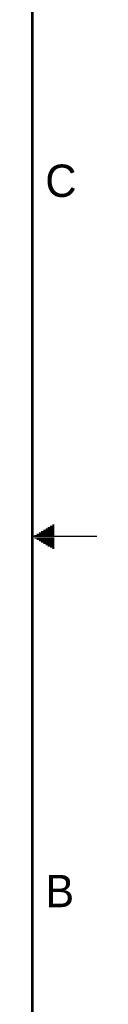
# Model space of a CAD drawing. Header units: inches. Extents: x 0 to 34, y 0 to 22.
# Tile 37 of 47: x 33.5 to 34, y 7.4 to 15. Entities that reach past the tile are written whole.
import ezdxf

# ---------------------------------------------------------------- set-up
doc = ezdxf.new("R2010")
doc.units = ezdxf.units.IN
doc.header["$LTSCALE"] = 1.87
doc.header["$MEASUREMENT"] = 0
doc.layers.get('0').update_dxf_attribs({"linetype": 'CONTINUOUS'})
doc.styles.add('TEXTSTYLE_2', font='txt')

msp = doc.modelspace()

# ---------------------------------------------------------------- linework, layer by layer
at = {"color": 2, "linetype": 'CONTINUOUS'}
for p, q in [((33.5693, 11.04), (33.6697, 11.04)), ((33.5866, 11.05), (33.6697, 11.05)), ((33.6039, 11.06), (33.6697, 11.06)), ((33.6213, 11.07), (33.6697, 11.07)), ((33.6386, 11.08), (33.6697, 11.08)), ((33.6559, 11.09), (33.6697, 11.09)), ((34, 11), (33.5, 11)), ((33.5173, 11.01), (33.6697, 11.01)), ((33.5173, 10.99), (33.6697, 10.99)), ((33.5347, 11.02), (33.6697, 11.02)), ((33.5347, 10.98), (33.6697, 10.98)), ((33.552, 11.03), (33.6697, 11.03)), ((33.552, 10.97), (33.6697, 10.97)), ((33.5693, 10.96), (33.6697, 10.96)), ((33.5866, 10.95), (33.6697, 10.95)), ((33.6039, 10.94), (33.6697, 10.94)), ((33.6213, 10.93), (33.6697, 10.93)), ((33.6386, 10.92), (33.6697, 10.92)), ((33.6559, 10.91), (33.6697, 10.91))]:
    msp.add_line(p, q, dxfattribs=at)
at = {"color": 7, "linetype": 'CONTINUOUS', "const_width": 0.02}
msp.add_lwpolyline([(33.5, 0.5), (33.5, 21.5)], dxfattribs=at)

# ---------------------------------------------------------------- texts
at = {"color": 2, "linetype": 'CONTINUOUS', "char_height": 0.25, "width": 0.25, "attachment_point": 1, "line_spacing_factor": 0.9, "style": 'TEXTSTYLE_2'}
for s, insert in [('C', (33.6004, 13.8767)), ('B', (33.6006, 8.3845))]:
    msp.add_mtext(s, dxfattribs=dict(at, insert=insert))

doc.saveas('drawing.dxf')
